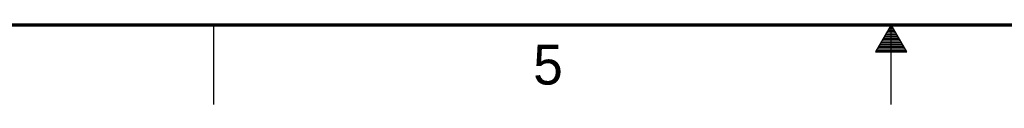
# Model space of a CAD drawing. Header units: inches. Extents: x 0 to 34, y 0 to 22.
# Tile 2 of 31: x 11.5 to 17.7, y 0 to 0.5. Entities that reach past the tile are written whole.
import ezdxf

# ---------------------------------------------------------------- set-up
doc = ezdxf.new("R2010")
doc.units = ezdxf.units.IN
doc.header["$LTSCALE"] = 1.87
doc.header["$MEASUREMENT"] = 0
doc.layers.get('0').update_dxf_attribs({"linetype": 'CONTINUOUS'})
doc.styles.add('TEXTSTYLE_2', font='txt')

msp = doc.modelspace()

# ---------------------------------------------------------------- linework, layer by layer
at = {"color": 2, "linetype": 'CONTINUOUS'}
for p, q in [((12.75, 0), (12.75, 0.5)), ((17, 0.5), (16.902, 0.3303)), ((17.098, 0.3303), (17, 0.5)), ((17, 0), (17, 0.5)), ((16.9654, 0.44), (17.0347, 0.44)), ((16.9712, 0.45), (17.0289, 0.45)), ((16.9769, 0.46), (17.0231, 0.46)), ((16.9827, 0.47), (17.0173, 0.47)), ((16.9885, 0.48), (17.0116, 0.48)), ((16.9942, 0.49), (17.0058, 0.49)), ((16.9307, 0.38), (17.0693, 0.38)), ((16.9365, 0.39), (17.0635, 0.39)), ((16.9423, 0.4), (17.0578, 0.4)), ((16.9481, 0.41), (17.052, 0.41)), ((16.9538, 0.42), (17.0462, 0.42)), ((16.9596, 0.43), (17.0404, 0.43)), ((16.902, 0.3303), (17.098, 0.3303)), ((16.9076, 0.34), (17.0924, 0.34)), ((16.9134, 0.35), (17.0866, 0.35)), ((16.9192, 0.36), (17.0808, 0.36)), ((16.925, 0.37), (17.0751, 0.37))]:
    msp.add_line(p, q, dxfattribs=at)
at = {"color": 7, "linetype": 'CONTINUOUS', "const_width": 0.02}
msp.add_lwpolyline([(0.5, 0.5), (33.5, 0.5)], dxfattribs=at)

# ---------------------------------------------------------------- texts
at = {"color": 2, "linetype": 'CONTINUOUS', "insert": (14.754, 0.3762), "char_height": 0.25, "width": 0.25, "attachment_point": 1, "line_spacing_factor": 0.9, "style": 'TEXTSTYLE_2'}
msp.add_mtext('5', dxfattribs=at)

doc.saveas('drawing.dxf')
